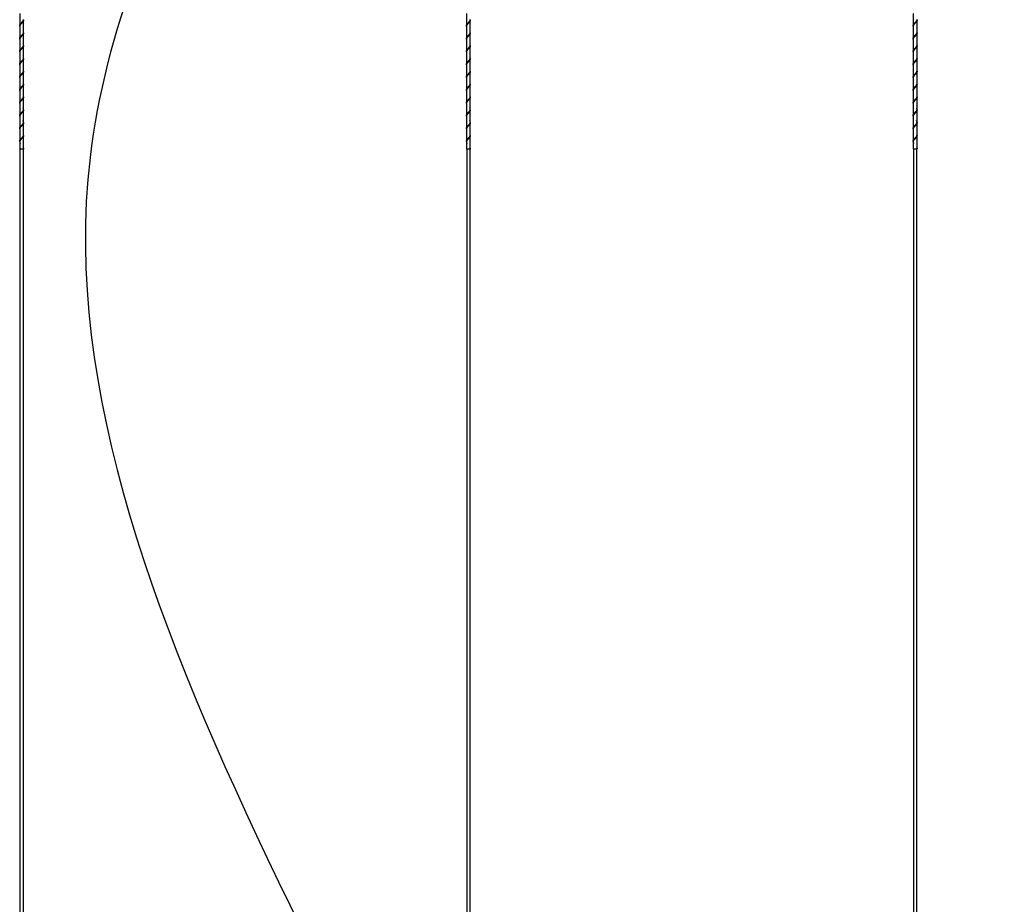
# Model space of a CAD drawing. Header units: millimetres. Extents: x -229 to 1028, y 47 to 3192.
# Tile 4 of 11: x 325 to 527, y 2316 to 2498. Entities that reach past the tile are written whole.
import ezdxf
from ezdxf.enums import TextEntityAlignment as Align

# ---------------------------------------------------------------- set-up
doc = ezdxf.new("R2010")
doc.units = ezdxf.units.MM
doc.layers.add('Default', color=7, linetype='Continuous')
doc.layers.add('DV3_Default', color=7, linetype='Continuous')
doc.styles.add('SEACAD_Arial_Narrow', font='ARIALN.TTF')
doc.dimstyles.new('Croquis', dxfattribs={"dimtxt": 80, "dimasz": 40, "dimexe": 40, "dimexo": 1200, "dimgap": 20, "dimtad": 1, "dimdec": 0, "dimlfac": 0.1, "dimdsep": 46, "dimtxsty": 'SEACAD_Arial_Narrow', "dimblk1": '_SE_BACK_SLASH', "dimblk2": '_SE_BACK_SLASH', "dimsah": 1, "dimcen": 40, "dimse1": 1, "dimse2": 1, "dimadec": 0, "dimazin": 0, "dimtfac": 0.5, "dimtdec": 3, "dimtmove": 0, "dimatfit": 3, "dimfxl": 1, "dimarcsym": 0})

# ---------------------------------------------------------------- blocks, each defined once
blk = doc.blocks.new('SE2')
at = {"layer": 'DV3_Default', "color": 7, "linetype": 'Continuous'}
for p, q in [((324.71, 2498.78), (324.71, 2496.24)), ((416.43, 2498.78), (416.43, 2496.24)), ((508.15, 2498.78), (508.15, 2496.24)), ((325.51, 2494.92), (325.51, 2497.46)), ((417.23, 2494.92), (417.23, 2497.46)), ((508.95, 2494.92), (508.95, 2497.46)), ((324.71, 2496.14), (324.71, 2493.61)), ((325.51, 2492.29), (325.51, 2494.82)), ((416.43, 2496.14), (416.43, 2493.61)), ((417.23, 2492.29), (417.23, 2494.82)), ((508.15, 2496.14), (508.15, 2493.61)), ((508.95, 2492.29), (508.95, 2494.82)), ((324.71, 2493.51), (324.71, 2490.97)), ((416.43, 2493.51), (416.43, 2490.97)), ((508.15, 2493.51), (508.15, 2490.97)), ((324.71, 2490.87), (324.71, 2488.33)), ((325.51, 2489.65), (325.51, 2492.19)), ((416.43, 2490.87), (416.43, 2488.33)), ((417.23, 2489.65), (417.23, 2492.19)), ((508.15, 2490.87), (508.15, 2488.33)), ((508.95, 2489.65), (508.95, 2492.19)), ((325.51, 2487.02), (325.51, 2489.55)), ((417.23, 2487.02), (417.23, 2489.55)), ((508.95, 2487.02), (508.95, 2489.55)), ((324.71, 2488.23), (324.71, 2485.7)), ((325.51, 2484.38), (325.51, 2486.92)), ((416.43, 2488.23), (416.43, 2485.7)), ((417.23, 2484.38), (417.23, 2486.92)), ((508.15, 2488.23), (508.15, 2485.7)), ((508.95, 2484.38), (508.95, 2486.92)), ((324.71, 2485.6), (324.71, 2483.06)), ((416.43, 2485.6), (416.43, 2483.06)), ((508.15, 2485.6), (508.15, 2483.06)), ((324.71, 2482.96), (324.71, 2480.43)), ((325.51, 2481.74), (325.51, 2484.28)), ((416.43, 2482.96), (416.43, 2480.43)), ((417.23, 2481.74), (417.23, 2484.28)), ((508.15, 2482.96), (508.15, 2480.43)), ((508.95, 2481.74), (508.95, 2484.28)), ((325.51, 2479.11), (325.51, 2481.64)), ((417.23, 2479.11), (417.23, 2481.64)), ((508.95, 2479.11), (508.95, 2481.64)), ((324.71, 2480.33), (324.71, 2477.79)), ((325.51, 2476.47), (325.51, 2479.01)), ((416.43, 2480.33), (416.43, 2477.79)), ((417.23, 2476.47), (417.23, 2479.01)), ((508.15, 2480.33), (508.15, 2477.79)), ((508.95, 2476.47), (508.95, 2479.01)), ((324.71, 2477.69), (324.71, 2475.15)), ((416.43, 2477.69), (416.43, 2475.15)), ((508.15, 2477.69), (508.15, 2475.15)), ((324.71, 2475.05), (324.71, 2472.52)), ((325.51, 2473.84), (325.51, 2476.37)), ((416.43, 2475.05), (416.43, 2472.52)), ((417.23, 2473.84), (417.23, 2476.37)), ((508.15, 2475.05), (508.15, 2472.52)), ((508.95, 2473.84), (508.95, 2476.37)), ((324.71, 2472.42), (324.71, 2470.91)), ((325.51, 2471.2), (325.51, 2473.74)), ((416.43, 2472.42), (416.43, 2470.91)), ((417.23, 2471.2), (417.23, 2473.74)), ((508.15, 2472.42), (508.15, 2470.91)), ((508.95, 2471.2), (508.95, 2473.74)), ((325.42, 2470.91), (324.71, 2470.91)), ((324.76, 2470.91), (324.76, 2000.16)), ((325.47, 2470.91), (325.42, 2470.91)), ((325.46, 2000.16), (325.46, 2470.91)), ((325.51, 2470.91), (325.47, 2470.91)), ((325.51, 2470.91), (325.51, 2471.1)), ((417.14, 2470.91), (416.43, 2470.91)), ((416.48, 2470.91), (416.48, 2000.31)), ((417.19, 2470.91), (417.15, 2470.91)), ((417.18, 2000.31), (417.18, 2470.91)), ((417.23, 2470.91), (417.19, 2470.91)), ((417.23, 2470.91), (417.23, 2471.1)), ((508.86, 2470.91), (508.15, 2470.91)), ((508.2, 2470.91), (508.2, 2000.16)), ((508.91, 2470.91), (508.86, 2470.91)), ((508.9, 2000.16), (508.9, 2470.91)), ((508.95, 2470.91), (508.91, 2470.91)), ((508.95, 2470.91), (508.95, 2471.1))]:
    blk.add_line(p, q, dxfattribs=at)
for points, weights, knots in [([(324.71, 2496.17), (324.71, 2496.21), (324.71, 2496.24), (324.71, 2496.46), (324.91, 2496.68), (325.11, 2496.9), (325.31, 2497.12), (325.51, 2497.34), (325.51, 2497.56)], [0.479807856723, 0.487613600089, 0.5, 0.433012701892, 0.5, 0.433012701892, 0.5, 0.433012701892, 0.5], [0, 0, 0, 0.058057, 0.058057, 0.372038, 0.372038, 0.686019, 0.686019, 1, 1, 1]), ([(325.51, 2497.46), (325.51, 2497.24), (325.31, 2497.02), (325.11, 2496.8), (324.91, 2496.58), (324.71, 2496.36), (324.71, 2496.14), (324.71, 2496.07), (324.73, 2496)], [0.5, 0.433012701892, 0.5, 0.433012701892, 0.5, 0.433012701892, 0.5, 0.477204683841, 0.469923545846], [0, 0, 0, 0.299375, 0.299375, 0.59875, 0.59875, 0.898125, 0.898125, 1, 1, 1]), ([(416.43, 2496.17), (416.43, 2496.21), (416.43, 2496.24), (416.43, 2496.46), (416.63, 2496.68), (416.83, 2496.9), (417.03, 2497.12), (417.23, 2497.34), (417.23, 2497.56)], [0.479807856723, 0.487613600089, 0.5, 0.433012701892, 0.5, 0.433012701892, 0.5, 0.433012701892, 0.5], [0, 0, 0, 0.058057, 0.058057, 0.372038, 0.372038, 0.686019, 0.686019, 1, 1, 1]), ([(417.23, 2497.46), (417.23, 2497.24), (417.03, 2497.02), (416.83, 2496.8), (416.63, 2496.58), (416.43, 2496.36), (416.43, 2496.14), (416.43, 2496.07), (416.45, 2496)], [0.5, 0.433012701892, 0.5, 0.433012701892, 0.5, 0.433012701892, 0.5, 0.477204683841, 0.469923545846], [0, 0, 0, 0.299375, 0.299375, 0.59875, 0.59875, 0.898125, 0.898125, 1, 1, 1]), ([(508.16, 2496.17), (508.15, 2496.21), (508.15, 2496.24), (508.15, 2496.46), (508.35, 2496.68), (508.55, 2496.9), (508.75, 2497.12), (508.95, 2497.34), (508.95, 2497.56)], [0.479807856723, 0.487613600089, 0.5, 0.433012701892, 0.5, 0.433012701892, 0.5, 0.433012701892, 0.5], [0, 0, 0, 0.058057, 0.058057, 0.372038, 0.372038, 0.686019, 0.686019, 1, 1, 1]), ([(508.95, 2497.46), (508.95, 2497.24), (508.75, 2497.02), (508.55, 2496.8), (508.35, 2496.58), (508.15, 2496.36), (508.15, 2496.14), (508.15, 2496.07), (508.17, 2496)], [0.5, 0.433012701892, 0.5, 0.433012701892, 0.5, 0.433012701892, 0.5, 0.477204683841, 0.469923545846], [0, 0, 0, 0.299375, 0.299375, 0.59875, 0.59875, 0.898125, 0.898125, 1, 1, 1]), ([(324.71, 2493.53), (324.71, 2493.57), (324.71, 2493.61), (324.71, 2493.83), (324.91, 2494.04), (325.11, 2494.26), (325.31, 2494.48), (325.51, 2494.7), (325.51, 2494.92)], [0.479807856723, 0.487613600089, 0.5, 0.433012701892, 0.5, 0.433012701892, 0.5, 0.433012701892, 0.5], [0, 0, 0, 0.058057, 0.058057, 0.372038, 0.372038, 0.686019, 0.686019, 1, 1, 1]), ([(325.51, 2494.82), (325.51, 2494.6), (325.31, 2494.38), (325.11, 2494.16), (324.91, 2493.94), (324.71, 2493.73), (324.71, 2493.51), (324.71, 2493.44), (324.73, 2493.36)], [0.5, 0.433012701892, 0.5, 0.433012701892, 0.5, 0.433012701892, 0.5, 0.477204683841, 0.469923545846], [0, 0, 0, 0.299375, 0.299375, 0.59875, 0.59875, 0.898125, 0.898125, 1, 1, 1]), ([(416.43, 2493.53), (416.43, 2493.57), (416.43, 2493.61), (416.43, 2493.83), (416.63, 2494.04), (416.83, 2494.26), (417.03, 2494.48), (417.23, 2494.7), (417.23, 2494.92)], [0.479807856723, 0.487613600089, 0.5, 0.433012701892, 0.5, 0.433012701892, 0.5, 0.433012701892, 0.5], [0, 0, 0, 0.058057, 0.058057, 0.372038, 0.372038, 0.686019, 0.686019, 1, 1, 1]), ([(417.23, 2494.82), (417.23, 2494.6), (417.03, 2494.38), (416.83, 2494.16), (416.63, 2493.94), (416.43, 2493.73), (416.43, 2493.51), (416.43, 2493.44), (416.45, 2493.36)], [0.5, 0.433012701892, 0.5, 0.433012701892, 0.5, 0.433012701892, 0.5, 0.477204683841, 0.469923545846], [0, 0, 0, 0.299375, 0.299375, 0.59875, 0.59875, 0.898125, 0.898125, 1, 1, 1]), ([(508.16, 2493.53), (508.15, 2493.57), (508.15, 2493.61), (508.15, 2493.83), (508.35, 2494.04), (508.55, 2494.26), (508.75, 2494.48), (508.95, 2494.7), (508.95, 2494.92)], [0.479807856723, 0.487613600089, 0.5, 0.433012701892, 0.5, 0.433012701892, 0.5, 0.433012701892, 0.5], [0, 0, 0, 0.058057, 0.058057, 0.372038, 0.372038, 0.686019, 0.686019, 1, 1, 1]), ([(508.95, 2494.82), (508.95, 2494.6), (508.75, 2494.38), (508.55, 2494.16), (508.35, 2493.94), (508.15, 2493.73), (508.15, 2493.51), (508.15, 2493.49), (508.15, 2493.48)], [0.5, 0.433012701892, 0.5, 0.433012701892, 0.5, 0.433012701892, 0.5, 0.495525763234, 0.491649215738], [0, 0, 0, 0.326074, 0.326074, 0.652147, 0.652147, 0.978221, 0.978221, 1, 1, 1]), ([(324.71, 2490.89), (324.71, 2490.93), (324.71, 2490.97), (324.71, 2491.19), (324.91, 2491.41), (325.11, 2491.63), (325.31, 2491.85), (325.51, 2492.07), (325.51, 2492.29)], [0.479807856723, 0.487613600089, 0.5, 0.433012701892, 0.5, 0.433012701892, 0.5, 0.433012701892, 0.5], [0, 0, 0, 0.058057, 0.058057, 0.372038, 0.372038, 0.686019, 0.686019, 1, 1, 1]), ([(325.51, 2492.19), (325.51, 2491.97), (325.31, 2491.75), (325.11, 2491.53), (324.91, 2491.31), (324.71, 2491.09), (324.71, 2490.87), (324.71, 2490.8), (324.73, 2490.72)], [0.5, 0.433012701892, 0.5, 0.433012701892, 0.5, 0.433012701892, 0.5, 0.477204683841, 0.469923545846], [0, 0, 0, 0.299375, 0.299375, 0.59875, 0.59875, 0.898125, 0.898125, 1, 1, 1]), ([(416.43, 2490.89), (416.43, 2490.93), (416.43, 2490.97), (416.43, 2491.19), (416.63, 2491.41), (416.83, 2491.63), (417.03, 2491.85), (417.23, 2492.07), (417.23, 2492.29)], [0.479807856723, 0.487613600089, 0.5, 0.433012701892, 0.5, 0.433012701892, 0.5, 0.433012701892, 0.5], [0, 0, 0, 0.058057, 0.058057, 0.372038, 0.372038, 0.686019, 0.686019, 1, 1, 1]), ([(417.23, 2492.19), (417.23, 2491.97), (417.03, 2491.75), (416.83, 2491.53), (416.63, 2491.31), (416.43, 2491.09), (416.43, 2490.87), (416.43, 2490.8), (416.45, 2490.72)], [0.5, 0.433012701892, 0.5, 0.433012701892, 0.5, 0.433012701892, 0.5, 0.477204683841, 0.469923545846], [0, 0, 0, 0.299375, 0.299375, 0.59875, 0.59875, 0.898125, 0.898125, 1, 1, 1]), ([(508.16, 2490.89), (508.15, 2490.93), (508.15, 2490.97), (508.15, 2491.19), (508.35, 2491.41), (508.55, 2491.63), (508.75, 2491.85), (508.95, 2492.07), (508.95, 2492.29)], [0.479807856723, 0.487613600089, 0.5, 0.433012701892, 0.5, 0.433012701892, 0.5, 0.433012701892, 0.5], [0, 0, 0, 0.058057, 0.058057, 0.372038, 0.372038, 0.686019, 0.686019, 1, 1, 1]), ([(508.95, 2492.19), (508.95, 2491.97), (508.75, 2491.75), (508.55, 2491.53), (508.35, 2491.31), (508.15, 2491.09), (508.15, 2490.87), (508.15, 2490.8), (508.17, 2490.72)], [0.5, 0.433012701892, 0.5, 0.433012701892, 0.5, 0.433012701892, 0.5, 0.477204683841, 0.469923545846], [0, 0, 0, 0.299375, 0.299375, 0.59875, 0.59875, 0.898125, 0.898125, 1, 1, 1]), ([(324.71, 2488.26), (324.71, 2488.3), (324.71, 2488.33), (324.71, 2488.55), (324.91, 2488.77), (325.11, 2488.99), (325.31, 2489.21), (325.51, 2489.43), (325.51, 2489.65)], [0.479807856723, 0.487613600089, 0.5, 0.433012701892, 0.5, 0.433012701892, 0.5, 0.433012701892, 0.5], [0, 0, 0, 0.058057, 0.058057, 0.372038, 0.372038, 0.686019, 0.686019, 1, 1, 1]), ([(325.51, 2489.55), (325.51, 2489.33), (325.31, 2489.11), (325.11, 2488.89), (324.91, 2488.67), (324.71, 2488.45), (324.71, 2488.23), (324.71, 2488.17), (324.73, 2488.09)], [0.5, 0.433012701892, 0.5, 0.433012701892, 0.5, 0.433012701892, 0.5, 0.477204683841, 0.469923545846], [0, 0, 0, 0.299375, 0.299375, 0.59875, 0.59875, 0.898125, 0.898125, 1, 1, 1]), ([(416.43, 2488.26), (416.43, 2488.3), (416.43, 2488.33), (416.43, 2488.55), (416.63, 2488.77), (416.83, 2488.99), (417.03, 2489.21), (417.23, 2489.43), (417.23, 2489.65)], [0.479807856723, 0.487613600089, 0.5, 0.433012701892, 0.5, 0.433012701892, 0.5, 0.433012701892, 0.5], [0, 0, 0, 0.058057, 0.058057, 0.372038, 0.372038, 0.686019, 0.686019, 1, 1, 1]), ([(417.23, 2489.55), (417.23, 2489.33), (417.03, 2489.11), (416.83, 2488.89), (416.63, 2488.67), (416.43, 2488.45), (416.43, 2488.23), (416.43, 2488.17), (416.45, 2488.09)], [0.5, 0.433012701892, 0.5, 0.433012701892, 0.5, 0.433012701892, 0.5, 0.477204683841, 0.469923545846], [0, 0, 0, 0.299375, 0.299375, 0.59875, 0.59875, 0.898125, 0.898125, 1, 1, 1]), ([(508.16, 2488.26), (508.15, 2488.3), (508.15, 2488.33), (508.15, 2488.55), (508.35, 2488.77), (508.55, 2488.99), (508.75, 2489.21), (508.95, 2489.43), (508.95, 2489.65)], [0.479807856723, 0.487613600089, 0.5, 0.433012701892, 0.5, 0.433012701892, 0.5, 0.433012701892, 0.5], [0, 0, 0, 0.058057, 0.058057, 0.372038, 0.372038, 0.686019, 0.686019, 1, 1, 1]), ([(508.95, 2489.55), (508.95, 2489.33), (508.75, 2489.11), (508.55, 2488.89), (508.35, 2488.67), (508.15, 2488.45), (508.15, 2488.23), (508.15, 2488.17), (508.17, 2488.09)], [0.5, 0.433012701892, 0.5, 0.433012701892, 0.5, 0.433012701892, 0.5, 0.477204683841, 0.469923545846], [0, 0, 0, 0.299375, 0.299375, 0.59875, 0.59875, 0.898125, 0.898125, 1, 1, 1]), ([(324.71, 2485.62), (324.71, 2485.66), (324.71, 2485.7), (324.71, 2485.92), (324.91, 2486.14), (325.11, 2486.36), (325.31, 2486.58), (325.51, 2486.8), (325.51, 2487.02)], [0.479807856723, 0.487613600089, 0.5, 0.433012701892, 0.5, 0.433012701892, 0.5, 0.433012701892, 0.5], [0, 0, 0, 0.058057, 0.058057, 0.372038, 0.372038, 0.686019, 0.686019, 1, 1, 1]), ([(325.51, 2486.92), (325.51, 2486.7), (325.31, 2486.48), (325.11, 2486.26), (324.91, 2486.04), (324.71, 2485.82), (324.71, 2485.6), (324.71, 2485.53), (324.73, 2485.45)], [0.5, 0.433012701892, 0.5, 0.433012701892, 0.5, 0.433012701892, 0.5, 0.477204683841, 0.469923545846], [0, 0, 0, 0.299375, 0.299375, 0.59875, 0.59875, 0.898125, 0.898125, 1, 1, 1]), ([(416.43, 2485.62), (416.43, 2485.66), (416.43, 2485.7), (416.43, 2485.92), (416.63, 2486.14), (416.83, 2486.36), (417.03, 2486.58), (417.23, 2486.8), (417.23, 2487.02)], [0.479807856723, 0.487613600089, 0.5, 0.433012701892, 0.5, 0.433012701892, 0.5, 0.433012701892, 0.5], [0, 0, 0, 0.0580572, 0.0580572, 0.3720381, 0.3720381, 0.6860191, 0.6860191, 1, 1, 1]), ([(417.23, 2486.92), (417.23, 2486.7), (417.03, 2486.48), (416.83, 2486.26), (416.63, 2486.04), (416.43, 2485.82), (416.43, 2485.6), (416.43, 2485.53), (416.45, 2485.45)], [0.5, 0.433012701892, 0.5, 0.433012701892, 0.5, 0.433012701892, 0.5, 0.477204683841, 0.469923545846], [0, 0, 0, 0.299375, 0.299375, 0.59875, 0.59875, 0.898125, 0.898125, 1, 1, 1]), ([(508.16, 2485.62), (508.15, 2485.66), (508.15, 2485.7), (508.15, 2485.92), (508.35, 2486.14), (508.55, 2486.36), (508.75, 2486.58), (508.95, 2486.8), (508.95, 2487.02)], [0.479807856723, 0.487613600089, 0.5, 0.433012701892, 0.5, 0.433012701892, 0.5, 0.433012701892, 0.5], [0, 0, 0, 0.058057, 0.058057, 0.372038, 0.372038, 0.686019, 0.686019, 1, 1, 1]), ([(508.95, 2486.92), (508.95, 2486.7), (508.75, 2486.48), (508.55, 2486.26), (508.35, 2486.04), (508.15, 2485.82), (508.15, 2485.6), (508.15, 2485.53), (508.17, 2485.45)], [0.5, 0.433012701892, 0.5, 0.433012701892, 0.5, 0.433012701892, 0.5, 0.477204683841, 0.469923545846], [0, 0, 0, 0.299375, 0.299375, 0.59875, 0.59875, 0.898125, 0.898125, 1, 1, 1]), ([(324.71, 2482.99), (324.71, 2483.03), (324.71, 2483.06), (324.71, 2483.28), (324.91, 2483.5), (325.11, 2483.72), (325.31, 2483.94), (325.51, 2484.16), (325.51, 2484.38)], [0.479807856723, 0.487613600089, 0.5, 0.433012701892, 0.5, 0.433012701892, 0.5, 0.433012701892, 0.5], [0, 0, 0, 0.058057, 0.058057, 0.372038, 0.372038, 0.686019, 0.686019, 1, 1, 1]), ([(325.51, 2484.28), (325.51, 2484.06), (325.31, 2483.84), (325.11, 2483.62), (324.91, 2483.4), (324.71, 2483.18), (324.71, 2482.96), (324.71, 2482.89), (324.73, 2482.82)], [0.5, 0.433012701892, 0.5, 0.433012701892, 0.5, 0.433012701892, 0.5, 0.477204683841, 0.469923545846], [0, 0, 0, 0.299375, 0.299375, 0.59875, 0.59875, 0.898125, 0.898125, 1, 1, 1]), ([(416.43, 2482.99), (416.43, 2483.03), (416.43, 2483.06), (416.43, 2483.28), (416.63, 2483.5), (416.83, 2483.72), (417.03, 2483.94), (417.23, 2484.16), (417.23, 2484.38)], [0.479807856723, 0.487613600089, 0.5, 0.433012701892, 0.5, 0.433012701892, 0.5, 0.433012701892, 0.5], [0, 0, 0, 0.058057, 0.058057, 0.372038, 0.372038, 0.686019, 0.686019, 1, 1, 1]), ([(417.23, 2484.28), (417.23, 2484.06), (417.03, 2483.84), (416.83, 2483.62), (416.63, 2483.4), (416.43, 2483.18), (416.43, 2482.96), (416.43, 2482.89), (416.45, 2482.82)], [0.5, 0.433012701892, 0.5, 0.433012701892, 0.5, 0.433012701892, 0.5, 0.477204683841, 0.469923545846], [0, 0, 0, 0.299375, 0.299375, 0.59875, 0.59875, 0.898125, 0.898125, 1, 1, 1]), ([(508.16, 2482.99), (508.15, 2483.03), (508.15, 2483.06), (508.15, 2483.28), (508.35, 2483.5), (508.55, 2483.72), (508.75, 2483.94), (508.95, 2484.16), (508.95, 2484.38)], [0.479807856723, 0.487613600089, 0.5, 0.433012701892, 0.5, 0.433012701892, 0.5, 0.433012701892, 0.5], [0, 0, 0, 0.058057, 0.058057, 0.372038, 0.372038, 0.686019, 0.686019, 1, 1, 1]), ([(508.95, 2484.28), (508.95, 2484.06), (508.75, 2483.84), (508.55, 2483.62), (508.35, 2483.4), (508.15, 2483.18), (508.15, 2482.96), (508.15, 2482.89), (508.17, 2482.82)], [0.5, 0.433012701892, 0.5, 0.433012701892, 0.5, 0.433012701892, 0.5, 0.477204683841, 0.469923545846], [0, 0, 0, 0.299375, 0.299375, 0.59875, 0.59875, 0.898125, 0.898125, 1, 1, 1]), ([(324.71, 2480.35), (324.71, 2480.39), (324.71, 2480.43), (324.71, 2480.65), (324.91, 2480.86), (325.11, 2481.08), (325.31, 2481.3), (325.51, 2481.52), (325.51, 2481.74)], [0.479807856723, 0.487613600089, 0.5, 0.433012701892, 0.5, 0.433012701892, 0.5, 0.433012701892, 0.5], [0, 0, 0, 0.058057, 0.058057, 0.372038, 0.372038, 0.686019, 0.686019, 1, 1, 1]), ([(325.51, 2481.64), (325.51, 2481.42), (325.31, 2481.2), (325.11, 2480.98), (324.91, 2480.76), (324.71, 2480.55), (324.71, 2480.33), (324.71, 2480.31), (324.71, 2480.3)], [0.5, 0.433012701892, 0.5, 0.433012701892, 0.5, 0.433012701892, 0.5, 0.495525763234, 0.491649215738], [0, 0, 0, 0.3260736, 0.3260736, 0.6521472, 0.6521472, 0.9782208, 0.9782208, 1, 1, 1]), ([(416.43, 2480.35), (416.43, 2480.39), (416.43, 2480.43), (416.43, 2480.65), (416.63, 2480.86), (416.83, 2481.08), (417.03, 2481.3), (417.23, 2481.52), (417.23, 2481.74)], [0.479807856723, 0.487613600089, 0.5, 0.433012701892, 0.5, 0.433012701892, 0.5, 0.433012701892, 0.5], [0, 0, 0, 0.058057, 0.058057, 0.372038, 0.372038, 0.686019, 0.686019, 1, 1, 1]), ([(417.23, 2481.64), (417.23, 2481.42), (417.03, 2481.2), (416.83, 2480.98), (416.63, 2480.76), (416.43, 2480.55), (416.43, 2480.33), (416.43, 2480.31), (416.43, 2480.3)], [0.5, 0.433012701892, 0.5, 0.433012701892, 0.5, 0.433012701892, 0.5, 0.495525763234, 0.491649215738], [0, 0, 0, 0.3260736, 0.3260736, 0.6521472, 0.6521472, 0.9782208, 0.9782208, 1, 1, 1]), ([(508.16, 2480.35), (508.15, 2480.39), (508.15, 2480.43), (508.15, 2480.65), (508.35, 2480.86), (508.55, 2481.08), (508.75, 2481.3), (508.95, 2481.52), (508.95, 2481.74)], [0.479807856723, 0.487613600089, 0.5, 0.433012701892, 0.5, 0.433012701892, 0.5, 0.433012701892, 0.5], [0, 0, 0, 0.058057, 0.058057, 0.372038, 0.372038, 0.686019, 0.686019, 1, 1, 1]), ([(508.95, 2481.64), (508.95, 2481.42), (508.75, 2481.2), (508.55, 2480.98), (508.35, 2480.76), (508.15, 2480.55), (508.15, 2480.33), (508.15, 2480.31), (508.15, 2480.3)], [0.5, 0.433012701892, 0.5, 0.433012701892, 0.5, 0.433012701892, 0.5, 0.495525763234, 0.491649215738], [0, 0, 0, 0.3260736, 0.3260736, 0.6521472, 0.6521472, 0.9782208, 0.9782208, 1, 1, 1]), ([(324.71, 2477.71), (324.71, 2477.75), (324.71, 2477.79), (324.71, 2478.01), (324.91, 2478.23), (325.11, 2478.45), (325.31, 2478.67), (325.51, 2478.89), (325.51, 2479.11), (325.51, 2479.27), (325.39, 2479.44)], [0.479807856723, 0.487613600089, 0.5, 0.433012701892, 0.5, 0.433012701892, 0.5, 0.433012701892, 0.5, 0.449759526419, 0.47487976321], [0, 0, 0, 0.046991, 0.046991, 0.301127, 0.301127, 0.555263, 0.555263, 0.809398, 0.809398, 1, 1, 1]), ([(325.51, 2479.01), (325.51, 2478.79), (325.31, 2478.57), (325.11, 2478.35), (324.91, 2478.13), (324.71, 2477.91), (324.71, 2477.69), (324.71, 2477.68), (324.71, 2477.66)], [0.5, 0.433012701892, 0.5, 0.433012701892, 0.5, 0.433012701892, 0.5, 0.495525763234, 0.491649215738], [0, 0, 0, 0.3260736, 0.3260736, 0.6521472, 0.6521472, 0.9782208, 0.9782208, 1, 1, 1]), ([(416.43, 2477.71), (416.43, 2477.75), (416.43, 2477.79), (416.43, 2478.01), (416.63, 2478.23), (416.83, 2478.45), (417.03, 2478.67), (417.23, 2478.89), (417.23, 2479.11), (417.23, 2479.27), (417.11, 2479.44)], [0.479807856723, 0.487613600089, 0.5, 0.433012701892, 0.5, 0.433012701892, 0.5, 0.433012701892, 0.5, 0.449759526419, 0.47487976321], [0, 0, 0, 0.046991, 0.046991, 0.301127, 0.301127, 0.555263, 0.555263, 0.809398, 0.809398, 1, 1, 1]), ([(417.23, 2479.01), (417.23, 2478.79), (417.03, 2478.57), (416.83, 2478.35), (416.63, 2478.13), (416.43, 2477.91), (416.43, 2477.69), (416.43, 2477.68), (416.43, 2477.66)], [0.5, 0.433012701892, 0.5, 0.433012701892, 0.5, 0.433012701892, 0.5, 0.495525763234, 0.491649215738], [0, 0, 0, 0.326074, 0.326074, 0.652147, 0.652147, 0.978221, 0.978221, 1, 1, 1]), ([(508.16, 2477.71), (508.15, 2477.75), (508.15, 2477.79), (508.15, 2478.01), (508.35, 2478.23), (508.55, 2478.45), (508.75, 2478.67), (508.95, 2478.89), (508.95, 2479.11), (508.95, 2479.27), (508.83, 2479.44)], [0.479807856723, 0.487613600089, 0.5, 0.433012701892, 0.5, 0.433012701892, 0.5, 0.433012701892, 0.5, 0.449759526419, 0.47487976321], [0, 0, 0, 0.046991, 0.046991, 0.301127, 0.301127, 0.555263, 0.555263, 0.809398, 0.809398, 1, 1, 1]), ([(508.95, 2479.01), (508.95, 2478.79), (508.75, 2478.57), (508.55, 2478.35), (508.35, 2478.13), (508.15, 2477.91), (508.15, 2477.69), (508.15, 2477.68), (508.15, 2477.66)], [0.5, 0.433012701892, 0.5, 0.433012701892, 0.5, 0.433012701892, 0.5, 0.495525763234, 0.491649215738], [0, 0, 0, 0.326074, 0.326074, 0.652147, 0.652147, 0.978221, 0.978221, 1, 1, 1]), ([(324.71, 2475.08), (324.71, 2475.12), (324.71, 2475.15), (324.71, 2475.37), (324.91, 2475.59), (325.11, 2475.81), (325.31, 2476.03), (325.51, 2476.25), (325.51, 2476.47), (325.51, 2476.63), (325.39, 2476.81)], [0.479807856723, 0.487613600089, 0.5, 0.433012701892, 0.5, 0.433012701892, 0.5, 0.433012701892, 0.5, 0.449759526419, 0.47487976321], [0, 0, 0, 0.046991, 0.046991, 0.301127, 0.301127, 0.555263, 0.555263, 0.809398, 0.809398, 1, 1, 1]), ([(416.43, 2475.08), (416.43, 2475.12), (416.43, 2475.15), (416.43, 2475.37), (416.63, 2475.59), (416.83, 2475.81), (417.03, 2476.03), (417.23, 2476.25), (417.23, 2476.47), (417.23, 2476.63), (417.11, 2476.81)], [0.479807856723, 0.487613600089, 0.5, 0.433012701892, 0.5, 0.433012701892, 0.5, 0.433012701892, 0.5, 0.449759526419, 0.47487976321], [0, 0, 0, 0.046991, 0.046991, 0.301127, 0.301127, 0.555263, 0.555263, 0.809398, 0.809398, 1, 1, 1]), ([(508.16, 2475.08), (508.15, 2475.12), (508.15, 2475.15), (508.15, 2475.37), (508.35, 2475.59), (508.55, 2475.81), (508.75, 2476.03), (508.95, 2476.25), (508.95, 2476.47), (508.95, 2476.63), (508.83, 2476.81)], [0.479807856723, 0.487613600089, 0.5, 0.433012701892, 0.5, 0.433012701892, 0.5, 0.433012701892, 0.5, 0.449759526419, 0.47487976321], [0, 0, 0, 0.0469914, 0.0469914, 0.301127, 0.301127, 0.5552626, 0.5552626, 0.8093983, 0.8093983, 1, 1, 1]), ([(325.51, 2476.37), (325.51, 2476.15), (325.31, 2475.93), (325.11, 2475.71), (324.91, 2475.49), (324.71, 2475.27), (324.71, 2475.05), (324.71, 2474.99), (324.73, 2474.91)], [0.5, 0.433012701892, 0.5, 0.433012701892, 0.5, 0.433012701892, 0.5, 0.477204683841, 0.469923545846], [0, 0, 0, 0.299375, 0.299375, 0.59875, 0.59875, 0.898125, 0.898125, 1, 1, 1]), ([(417.23, 2476.37), (417.23, 2476.15), (417.03, 2475.93), (416.83, 2475.71), (416.63, 2475.49), (416.43, 2475.27), (416.43, 2475.05), (416.43, 2474.99), (416.45, 2474.91)], [0.5, 0.433012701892, 0.5, 0.433012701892, 0.5, 0.433012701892, 0.5, 0.477204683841, 0.469923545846], [0, 0, 0, 0.299375, 0.299375, 0.59875, 0.59875, 0.898125, 0.898125, 1, 1, 1]), ([(508.95, 2476.37), (508.95, 2476.15), (508.75, 2475.93), (508.55, 2475.71), (508.35, 2475.49), (508.15, 2475.27), (508.15, 2475.05), (508.15, 2474.99), (508.17, 2474.91)], [0.5, 0.433012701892, 0.5, 0.433012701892, 0.5, 0.433012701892, 0.5, 0.477204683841, 0.469923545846], [0, 0, 0, 0.299375, 0.299375, 0.59875, 0.59875, 0.898125, 0.898125, 1, 1, 1]), ([(324.71, 2472.52), (324.71, 2472.74), (324.91, 2472.96), (325.11, 2473.18), (325.31, 2473.4), (325.51, 2473.62), (325.51, 2473.84)], [0.5, 0.433012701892, 0.5, 0.433012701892, 0.5, 0.433012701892, 0.5], [0, 0, 0, 0.333333, 0.333333, 0.666667, 0.666667, 1, 1, 1]), ([(325.51, 2473.74), (325.51, 2473.52), (325.31, 2473.3), (325.11, 2473.08), (324.91, 2472.86), (324.71, 2472.64), (324.71, 2472.42), (324.71, 2472.26), (324.83, 2472.08)], [0.5, 0.433012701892, 0.5, 0.433012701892, 0.5, 0.433012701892, 0.5, 0.449759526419, 0.47487976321], [0, 0, 0, 0.266667, 0.266667, 0.533333, 0.533333, 0.8, 0.8, 1, 1, 1]), ([(416.43, 2472.52), (416.43, 2472.74), (416.63, 2472.96), (416.83, 2473.18), (417.03, 2473.4), (417.23, 2473.62), (417.23, 2473.84)], [0.5, 0.433012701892, 0.5, 0.433012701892, 0.5, 0.433012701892, 0.5], [0, 0, 0, 0.333333, 0.333333, 0.666667, 0.666667, 1, 1, 1]), ([(417.23, 2473.74), (417.23, 2473.52), (417.03, 2473.3), (416.83, 2473.08), (416.63, 2472.86), (416.43, 2472.64), (416.43, 2472.42), (416.43, 2472.26), (416.55, 2472.08)], [0.5, 0.433012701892, 0.5, 0.433012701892, 0.5, 0.433012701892, 0.5, 0.449759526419, 0.47487976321], [0, 0, 0, 0.266667, 0.266667, 0.533333, 0.533333, 0.8, 0.8, 1, 1, 1]), ([(508.15, 2472.52), (508.15, 2472.74), (508.35, 2472.96), (508.55, 2473.18), (508.75, 2473.4), (508.95, 2473.62), (508.95, 2473.84)], [0.5, 0.433012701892, 0.5, 0.433012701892, 0.5, 0.433012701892, 0.5], [0, 0, 0, 0.333333, 0.333333, 0.666667, 0.666667, 1, 1, 1]), ([(508.95, 2473.74), (508.95, 2473.52), (508.75, 2473.3), (508.55, 2473.08), (508.35, 2472.86), (508.15, 2472.64), (508.15, 2472.42), (508.15, 2472.26), (508.27, 2472.08)], [0.5, 0.433012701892, 0.5, 0.433012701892, 0.5, 0.433012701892, 0.5, 0.449759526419, 0.47487976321], [0, 0, 0, 0.266667, 0.266667, 0.533333, 0.533333, 0.8, 0.8, 1, 1, 1])]:
    blk.add_rational_spline(points, weights, degree=2, knots=knots, dxfattribs=at)
for points, weights in [([(325.42, 2470.91), (325.51, 2471.06), (325.51, 2471.2)], [0.469372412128, 0.456708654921, 0.5]), ([(325.51, 2471.1), (325.51, 2471.01), (325.47, 2470.91)], [0.5, 0.471000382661, 0.467109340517]), ([(417.14, 2470.91), (417.23, 2471.06), (417.23, 2471.2)], [0.469372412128, 0.456708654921, 0.5]), ([(417.23, 2471.1), (417.23, 2471.01), (417.19, 2470.91)], [0.5, 0.471000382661, 0.467109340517]), ([(508.86, 2470.91), (508.95, 2471.06), (508.95, 2471.2)], [0.469372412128, 0.456708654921, 0.5]), ([(508.95, 2471.1), (508.95, 2471.01), (508.91, 2470.91)], [0.5, 0.471000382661, 0.467109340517])]:
    blk.add_rational_spline(points, weights, degree=2, dxfattribs=at)
blk = doc.blocks.new('DMBLK34')
at = {"layer": 'Default', "color": 7, "linetype": 'Continuous'}
for p, q in [((927.61, 2691.41), (878.62, 2642.42)), ((903.12, 2000.16), (903.12, 2666.91)), ((927.61, 2024.66), (878.62, 1975.67))]:
    blk.add_line(p, q, dxfattribs=at)
at = {"layer": 'Default', "color": 7, "linetype": 'Continuous', "style": 'SEACAD_Arial_Narrow'}
for s, p in [('Para techos máx. 5 m.', (923.12, 2080.45)), ('max. 300cm', (803.12, 2080.45))]:
    blk.add_text(s, height=80, rotation=90, dxfattribs=at).set_placement(p, align=Align.TOP_LEFT)
blk = doc.blocks.new('_SE_BACK_SLASH')
at = {"color": 0}
for p, q in [((-0.5, 0.5), (0.5, -0.5)), ((0, 0), (-1, 0))]:
    blk.add_line(p, q, dxfattribs=at)

msp = doc.modelspace()

# ---------------------------------------------------------------- linework, layer by layer
at = {"layer": 'Default', "color": 7, "linetype": 'Continuous'}
msp.add_open_spline([(416.83, 2621.91), (380.97, 2570.32), (278.71, 2428.91), (467.36, 2214.61), (447.64, 2061.57), (445.54, 2000.16)], degree=3, knots=[0, 0, 0, 0, 0.260591, 0.745148, 1, 1, 1, 1], dxfattribs=at)

# ---------------------------------------------------------------- block references
at = {"layer": 'Default'}
msp.add_blockref('SE2', (0, 0), dxfattribs=at)

# ---------------------------------------------------------------- dimensions: what is measured, and where the dimension line sits
at = {"layer": 'Default', "color": 7, "linetype": 'Continuous'}
dim = msp.add_linear_dim(base=(903.12, 2666.91), p1=(422.83, 2000.16), p2=(522.33, 2666.91), angle=90, text='\\A1;max. 300cm {}\\XPara techos máx. 5 m.', dimstyle='Croquis', dxfattribs=at)
dim.commit()
dim.dimension.update_dxf_attribs({"geometry": 'DMBLK34', "text_midpoint": (903.12, 2333.54), "dimtype": 160})

doc.saveas('drawing.dxf')
